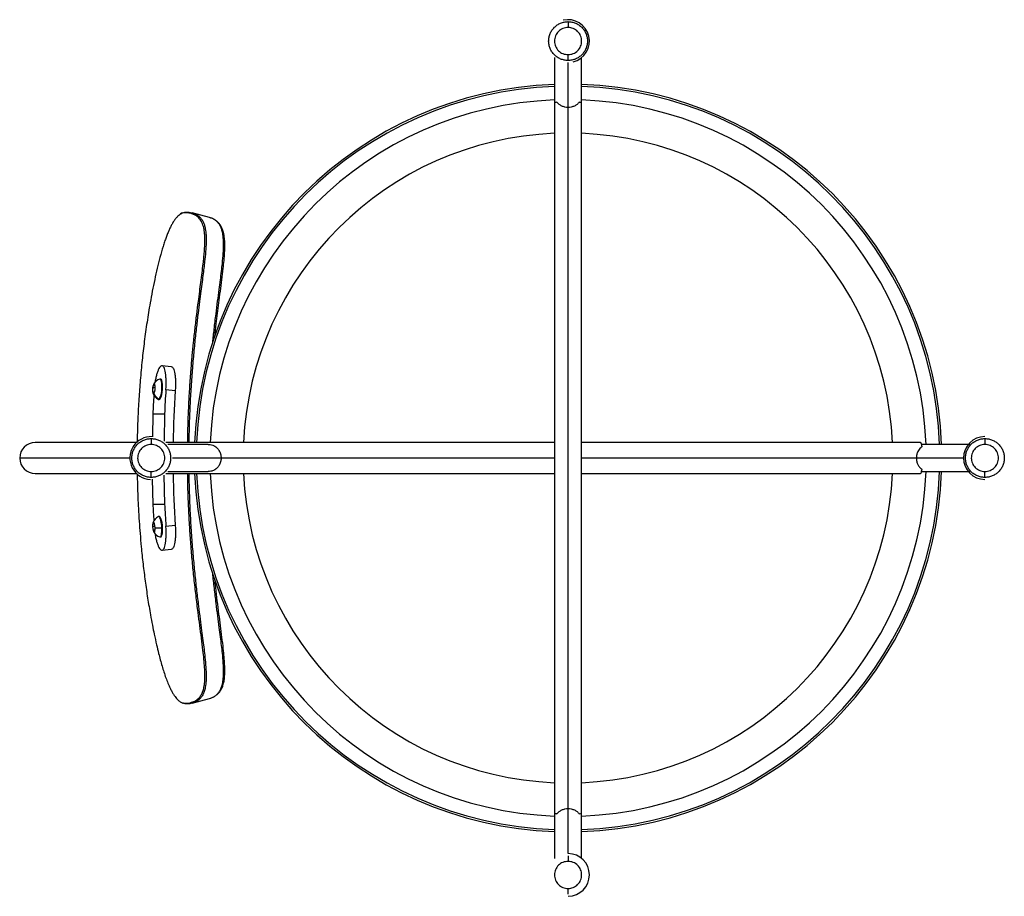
# Paper-space layout '_Bottom' of a CAD drawing. Header units: millimetres. Extents: x -282 to 225, y -226 to 226.
import ezdxf

# ---------------------------------------------------------------- set-up
doc = ezdxf.new("R2010")
doc.units = ezdxf.units.MM

psp = doc.layouts.new('_Bottom')

# ---------------------------------------------------------------- linework, layer by layer
at = {"color": 7, "linetype": 'Continuous', "lineweight": 25}
for p, q in [((-7, 206.2), (-7, -206.2)), ((0, -203.68), (0, 203.68)), ((7, -206.2), (7, 206.2)), ((-204.26, 47.02), (-209.17, 47.51)), ((-209.76, 40.59), (-210.12, 40.62)), ((-213.84, 33.99), (-213.82, 36.23)), ((-213.82, 36.23), (-213.31, 37.82)), ((-212.83, 36.15), (-213.82, 36.23)), ((-213.31, 37.82), (-212.82, 37.18)), ((-212.82, 37.18), (-212.84, 34.95)), ((-208.82, 36.61), (-209.19, 36.64)), ((-213.35, 33.35), (-213.84, 33.99)), ((-213.16, 33.94), (-213.84, 33.99)), ((-212.84, 34.95), (-213.35, 33.35)), ((-202.3, 34.57), (-207.14, 35.04)), ((-210.89, 30.14), (-210.52, 30.12)), ((-213.88, 22.71), (-214.1, 10.96)), ((-213.88, 22.71), (-207.83, 22.71)), ((-207.83, 22.71), (-208.09, 8.63)), ((-222.23, 8), (-274.43, 8)), ((-7, 8), (-207.13, 8)), ((-185.4, 7), (-206.2, 7)), ((181.54, 8), (7, 8)), ((206.2, 7), (181.94, 7)), ((-225.68, 0), (-282.43, 0)), ((-7, 0), (-203.68, 0)), ((203.68, 0), (7, 0)), ((-274.43, -8), (-222.23, -8)), ((-208.17, -8.78), (-207.78, -23.73)), ((-207.13, -8), (-7, -8)), ((-206.2, -7), (-185.4, -7)), ((7, -8), (181.54, -8)), ((181.95, -7), (206.2, -7)), ((-214.17, -10.89), (-213.83, -23.73)), ((-213.83, -23.73), (-207.78, -23.73)), ((-210.52, -30.12), (-210.89, -30.14)), ((-210.35, -30.15), (-210.72, -30.18)), ((-210.35, -30.15), (-210.52, -30.12)), ((-213.91, -35.32), (-213.7, -33.47)), ((-212.87, -35.24), (-213.91, -35.32)), ((-213.54, -37.43), (-213.91, -35.32)), ((-213.7, -33.47), (-213.13, -33.74)), ((-213.13, -33.74), (-212.76, -35.86)), ((-207.14, -35.04), (-202.3, -34.57)), ((-212.93, -37.39), (-213.54, -37.43)), ((-212.97, -37.7), (-213.54, -37.43)), ((-212.76, -35.86), (-212.97, -37.7)), ((-210.12, -40.62), (-209.76, -40.59)), ((-209.17, -47.51), (-204.26, -47.02)), ((-198.37, -126.26), (-198.21, -126.31)), ((-184.71, -123.83), (-184.1, -123.62)), ((-184.68, -123.82), (-183.98, -123.58))]:
    psp.add_line(p, q, dxfattribs=at)
at = {"color": 7, "linetype": 'Continuous', "lineweight": 25, "flags": 128}
for points in [[(-184.69, 123.83), (-189.18, 125.05), (-193.67, 126.27)], [(-209.19, 36.64), (-209.2, 37.6), (-209.27, 38.49), (-209.38, 39.25), (-209.54, 39.86), (-209.74, 40.31), (-209.96, 40.56), (-210.2, 40.61), (-210.25, 40.6)], [(-208.82, 36.61), (-208.85, 37.88), (-208.97, 38.98), (-209.17, 39.84), (-209.44, 40.38), (-209.75, 40.59), (-209.76, 40.59)], [(-213.31, 38.13), (-213.56, 37.69), (-213.78, 36.94), (-213.93, 35.98), (-213.99, 34.96), (-213.95, 34.03), (-213.81, 33.35), (-213.61, 33), (-213.35, 33.04)], [(-213.35, 33.04), (-213.1, 33.48), (-212.88, 34.23), (-212.73, 35.19), (-212.67, 36.22), (-212.71, 37.14), (-212.85, 37.83), (-213.06, 38.18), (-213.31, 38.13)], [(-210.52, 30.12), (-210.18, 30.27), (-209.84, 30.77), (-209.52, 31.58), (-209.24, 32.65), (-209.02, 33.9), (-208.88, 35.25), (-208.82, 36.61)], [(-211.01, 30.18), (-210.81, 30.15), (-210.55, 30.3)], [(-210.72, -30.18), (-210.97, -30.16), (-211.01, -30.18)], [(-209.2, -35.99), (-209.27, -34.97), (-209.38, -33.96), (-209.54, -33), (-209.73, -32.14), (-209.96, -31.4), (-210.2, -30.81), (-210.46, -30.4), (-210.72, -30.18)], [(-209.76, -40.59), (-209.6, -40.54), (-209.31, -40.16), (-209.07, -39.46), (-208.9, -38.49), (-208.83, -37.29), (-208.83, -35.97), (-208.93, -34.6), (-209.11, -33.28), (-209.36, -32.11), (-209.67, -31.16), (-210, -30.49), (-210.35, -30.15)], [(-212.68, -35.89), (-212.77, -34.88), (-212.95, -33.96), (-213.18, -33.3), (-213.44, -32.99), (-213.68, -33.07), (-213.87, -33.53), (-213.97, -34.31), (-213.98, -35.28)], [(-213.98, -35.28), (-213.89, -36.3), (-213.72, -37.21), (-213.49, -37.87), (-213.23, -38.19), (-212.99, -38.11), (-212.8, -37.64), (-212.69, -36.87), (-212.68, -35.89)], [(-210.3, -40.58), (-210.05, -40.6), (-209.81, -40.42), (-209.61, -40.05), (-209.44, -39.49), (-209.31, -38.78), (-209.22, -37.94), (-209.19, -37), (-209.2, -35.99)], [(-193.68, -126.27), (-189.2, -125.05), (-184.71, -123.83)]]:
    psp.add_lwpolyline(points, dxfattribs=at)
at = {"color": 7, "linetype": 'Continuous', "lineweight": 25}
for centre, radius, start, end in [((0, 214.68), 11, 283.4172, 103.4172), ((0, 0), 192.5, 92.0839, 177.6182), ((0, 0), 191.5, 92.0948, 177.6057), ((0, 0), 192.5, 2.0839, 87.9161), ((0, 0), 191.5, 2.0948, 87.9052), ((0, 0), 184.5, 92.1743, 177.5149), ((0, 0), 184.5, 2.1743, 87.8257), ((0, 0), 167.33, 92.3975, 177.2597), ((0, 0), 167.33, 2.7403, 87.6025), ((-208.49, 35.23), 5.65, 108.1248, 151.6538), ((-208.95, 35.71), 4.99, 133.6097, 151.0083), ((-220.94, 35.85), 11.78, 331.8825, 3.8281), ((300.79, 0.01), 515.16, 176.3983, 177.4734), ((-208.49, 35.23), 5.65, 199.9896, 243.5186), ((-207.99, 35.71), 5.99, 206.4508, 244.6893), ((306.83, 0.01), 515.15, 176.1003, 177.4735), ((306.6, 0), 510.07, 176.1144, 179.1015), ((-214.68, 0), 11, 87.6147, 267.6147), ((214.68, 0), 11, 90, 270), ((-274.43, 0), 8, 90, 270), ((306.6, 0), 510.07, 180.8985, 183.8856), ((0, 0), 192.5, 182.3818, 267.9161), ((0, 0), 191.5, 182.3943, 267.9052), ((0, 0), 184.5, 182.4851, 267.8257), ((0, 0), 167.33, 182.7403, 267.6025), ((0, 0), 192.5, 272.0839, 357.9161), ((0, 0), 191.5, 272.0948, 357.9052), ((0, 0), 184.5, 272.1743, 357.8257), ((0, 0), 167.33, 272.3975, 357.2597), ((300.79, -0.01), 515.16, 182.6401, 183.6017), ((306.82, -0.01), 515.15, 182.6401, 183.8997), ((-208.49, -35.23), 5.65, 116.4814, 160.0104), ((-208.49, -35.23), 5.65, 208.3462, 251.8752), ((-210.11, -7.2), 28.81, 264.8887, 271.8124), ((0, -214.68), 11, 270, 90)]:
    psp.add_arc(centre, radius, start, end, dxfattribs=at)
for points, knots in [([(0, 204.68), (-0.65, 204.72), (-1.96, 204.79), (-3.85, 205.39), (-5.59, 206.31), (-7.11, 207.57), (-8.37, 209.09), (-9.3, 210.83), (-9.87, 212.72), (-10.06, 214.68), (-9.87, 216.65), (-9.3, 218.53), (-8.37, 220.28), (-7.12, 221.8), (-5.59, 223.06), (-3.85, 223.98), (-1.96, 224.58), (-0.65, 224.65), (0, 224.68)], [0, 0, 0, 0, 0.06248, 0.125, 0.187472, 0.25, 0.312472, 0.375, 0.437472, 0.5, 0.562472, 0.625, 0.687472, 0.75, 0.812472, 0.874999, 0.937486, 1, 1, 1, 1]), ([(0, 224.68), (0, 224.65), (0, 224.57), (0, 224.02), (0, 223.37), (0, 222.83), (0, 222.26), (0, 221.87), (0, 221.68)], [0, 0, 0, 0, 0.291125, 0.577452, 0.704337, 0.815905, 0.913214, 1, 1, 1, 1]), ([(0, 224.68), (0.65, 224.65), (1.96, 224.58), (3.85, 223.98), (5.59, 223.06), (7.11, 221.8), (8.37, 220.28), (9.3, 218.54), (9.87, 216.65), (10.06, 214.69), (9.87, 212.72), (9.3, 210.83), (8.37, 209.09), (7.12, 207.57), (5.59, 206.31), (3.85, 205.39), (1.96, 204.79), (0.65, 204.72), (0, 204.68)], [0, 0, 0, 0, 0.062486, 0.124999, 0.187472, 0.25, 0.312472, 0.375, 0.437472, 0.5, 0.562472, 0.625, 0.687472, 0.75, 0.812472, 0.875, 0.93748, 1, 1, 1, 1]), ([(0, 204.68), (0, 204.72), (0, 204.8), (0, 205.35), (0, 206), (0, 206.54), (0, 207.11), (0, 207.5), (0, 207.68)], [0, 0, 0, 0, 0.291125, 0.577452, 0.704337, 0.815905, 0.913214, 1, 1, 1, 1]), ([(-5.74, 183.21), (-6.15, 183.13), (-6.88, 183), (-6.91, 182.85), (-6.93, 182.78)], [0, 0, 0, 0, 0.548336, 1, 1, 1, 1]), ([(0, 180.5), (-0.54, 180.5), (-1.1, 180.56), (-2.19, 180.8), (-2.73, 180.98), (-3.75, 181.46), (-4.22, 181.75), (-5.07, 182.43), (-5.44, 182.81), (-5.74, 183.21)], [0, 0, 0, 0, 0.25, 0.25, 0.5, 0.5, 0.75, 0.75, 1, 1, 1, 1]), ([(5.74, 183.21), (5.44, 182.81), (5.07, 182.43), (4.22, 181.75), (3.75, 181.46), (2.73, 180.98), (2.19, 180.8), (1.1, 180.56), (0.54, 180.5), (0, 180.5)], [0, 0, 0, 0, 0.25, 0.25, 0.5, 0.5, 0.75, 0.75, 1, 1, 1, 1]), ([(6.93, 182.79), (6.95, 182.8), (7.05, 182.89), (6.66, 183.04), (6.04, 183.15), (5.74, 183.21)], [0, 0, 0, 0, 0.123125, 0.571904, 1, 1, 1, 1]), ([(-199.96, 125.33), (-199.99, 125.31), (-200.33, 125.12), (-201.03, 124.49), (-202.25, 123.18), (-203.46, 121.4), (-204.6, 119.26), (-205.43, 117.52), (-206.24, 115.61), (-207.03, 113.57), (-207.82, 111.33), (-208.91, 107.93), (-210.19, 103.37), (-211.62, 97.67), (-212.92, 91.86), (-214.14, 85.9), (-215.49, 78.6), (-216.9, 69.96), (-218.26, 60.15), (-219.42, 50.19), (-220.35, 40.35), (-221.09, 30.23), (-221.58, 20.45), (-221.85, 12.93), (-221.89, 8.91), (-221.89, 8)], [0, 0, 0, 0, 0.002666, 0.028329, 0.054044, 0.093093, 0.112278, 0.132131, 0.150457, 0.169452, 0.189288, 0.210117, 0.256239, 0.301116, 0.347634, 0.394605, 0.442331, 0.519731, 0.597174, 0.67173, 0.752104, 0.825852, 0.906882, 0.97889, 1, 1, 1, 1]), ([(-195.91, 8), (-195.91, 8.53), (-195.88, 12.16), (-195.68, 18.78), (-195.32, 27.77), (-194.82, 36.66), (-194.22, 44.93), (-193.57, 52.6), (-192.88, 59.64), (-192.11, 66.72), (-191.28, 73.73), (-190.47, 80.09), (-189.75, 85.59), (-189.1, 90.51), (-188.48, 95.29), (-187.97, 99.55), (-187.58, 103.16), (-187.3, 106.14), (-187.11, 108.97), (-187.02, 111.6), (-187.05, 113.98), (-187.2, 116), (-187.46, 117.77), (-187.82, 119.29), (-188.44, 121.14), (-189.45, 122.89), (-190.88, 124.35), (-192.46, 125.32), (-193.96, 125.86), (-195.34, 126.17), (-196.53, 126.31), (-197.76, 126.28), (-198.9, 125.98), (-199.66, 125.51), (-199.96, 125.33)], [0, 0, 0, 0, 0.008945, 0.061298, 0.111998, 0.161046, 0.211864, 0.252419, 0.291312, 0.331855, 0.373284, 0.411467, 0.441287, 0.468483, 0.497092, 0.525637, 0.545089, 0.563852, 0.582798, 0.602004, 0.620613, 0.639958, 0.657749, 0.676778, 0.697186, 0.739391, 0.781862, 0.824593, 0.868266, 0.896781, 0.926035, 0.954199, 0.982426, 1, 1, 1, 1]), ([(-198.68, 126.2), (-198.95, 126.1), (-199.3, 125.98), (-199.68, 125.66), (-199.76, 125.6)], [0, 0, 0, 0, 0.7970121, 1, 1, 1, 1]), ([(-198.34, 126.24), (-198.04, 126.36), (-197.35, 126.61), (-196.27, 126.68), (-195.05, 126.57), (-194.14, 126.43), (-193.68, 126.27), (-193.65, 126.26)], [0, 0, 0, 0, 0.179161, 0.400569, 0.676162, 0.980535, 1, 1, 1, 1]), ([(-193.65, 126.26), (-193.24, 126.14), (-192.36, 125.87), (-191.1, 125.25), (-189.93, 124.36), (-188.93, 123.28), (-188.1, 121.99), (-187.45, 120.47), (-186.88, 118.48), (-186.47, 115.78), (-186.34, 112.03), (-186.56, 107.44), (-186.98, 102.87), (-187.47, 98.59), (-187.94, 94.76), (-188.49, 90.51), (-189.12, 85.73), (-189.83, 80.35), (-190.6, 74.28), (-191.43, 67.36), (-192.29, 59.51), (-193.13, 50.81), (-193.88, 41.48), (-194.52, 31.68), (-194.99, 21.48), (-195.25, 13.54), (-195.29, 9), (-195.29, 8)], [0, 0, 0, 0, 0.035444, 0.076484, 0.113529, 0.148636, 0.17994, 0.20883, 0.236009, 0.272881, 0.307962, 0.344176, 0.383345, 0.40803, 0.433869, 0.461973, 0.493786, 0.529131, 0.568577, 0.613365, 0.664981, 0.722109, 0.782905, 0.846326, 0.912245, 0.980662, 1, 1, 1, 1]), ([(-183, 59.52), (-182.75, 61.82), (-182.23, 66.71), (-181.37, 73.81), (-180.51, 80.57), (-179.74, 86.43), (-179.06, 91.56), (-178.51, 96.07), (-177.98, 100.71), (-177.56, 105.39), (-177.36, 109.89), (-177.51, 113.57), (-177.93, 116.21), (-178.51, 118.16), (-179.17, 119.65), (-180.01, 120.91), (-181.01, 121.97), (-182.19, 122.84), (-183.43, 123.44), (-184.3, 123.7), (-184.69, 123.82)], [0, 0, 0, 0, 0.068949, 0.146915, 0.214195, 0.274012, 0.325992, 0.372212, 0.415899, 0.475162, 0.53011, 0.583534, 0.639877, 0.681499, 0.725793, 0.773832, 0.827738, 0.884642, 0.947697, 1, 1, 1, 1]), ([(-181.94, 62.44), (-181.69, 64.68), (-181.06, 70.51), (-180.06, 78.31), (-179.08, 85.84), (-178.3, 91.79), (-177.65, 97.12), (-177.16, 101.82), (-176.86, 105.81), (-176.73, 109.48), (-176.85, 112.61), (-177.2, 115.19), (-177.75, 117.25), (-178.44, 118.92), (-179.17, 120.1), (-179.86, 120.96), (-180.5, 121.61), (-181.2, 122.18), (-182.06, 122.75), (-183.23, 123.36), (-184.16, 123.66), (-184.68, 123.82)], [0, 0, 0, 0, 0.069965, 0.181822, 0.245262, 0.308754, 0.372559, 0.42018, 0.467946, 0.516001, 0.563846, 0.612011, 0.659776, 0.707738, 0.755649, 0.787841, 0.820683, 0.854219, 0.891968, 0.940542, 1, 1, 1, 1]), ([(-207.14, 35.04), (-207.09, 35.86), (-207, 37.49), (-207, 39.84), (-207.11, 42.01), (-207.33, 43.9), (-207.65, 45.46), (-208.07, 46.62), (-208.58, 47.34), (-209.15, 47.58), (-209.77, 47.34), (-210.4, 46.63), (-211.03, 45.47), (-211.63, 43.92), (-212.16, 42.01), (-212.55, 40.29), (-212.7, 39.17), (-212.75, 38.83)], [0, 0, 0, 0, 0.069258, 0.13871, 0.207803, 0.277297, 0.346437, 0.415823, 0.485191, 0.554847, 0.624105, 0.693557, 0.76265, 0.832144, 0.901284, 0.97067, 1, 1, 1, 1]), ([(-204.26, 47), (-204.09, 46.95), (-203.73, 46.86), (-203.25, 46.15), (-202.82, 45), (-202.5, 43.44), (-202.28, 41.54), (-202.17, 39.38), (-202.17, 37.02), (-202.26, 35.39), (-202.3, 34.57)], [0, 0, 0, 0, 0.111458, 0.238542, 0.364972, 0.492133, 0.618646, 0.745611, 0.872542, 1, 1, 1, 1]), ([(-214.68, -10), (-215.34, -9.96), (-216.65, -9.89), (-218.54, -9.29), (-220.28, -8.37), (-221.8, -7.12), (-223.06, -5.59), (-223.98, -3.85), (-224.56, -1.96), (-224.75, 0), (-224.56, 1.96), (-223.98, 3.85), (-223.06, 5.59), (-221.8, 7.11), (-220.28, 8.37), (-218.54, 9.29), (-216.65, 9.89), (-215.34, 9.96), (-214.68, 10)], [0, 0, 0, 0, 0.06248, 0.125, 0.187472, 0.25, 0.312472, 0.375, 0.437472, 0.5, 0.562472, 0.625, 0.687472, 0.75, 0.812472, 0.874999, 0.937486, 1, 1, 1, 1]), ([(-214.68, 10), (-214.68, 9.96), (-214.68, 9.88), (-214.68, 9.34), (-214.68, 8.68), (-214.68, 8.15), (-214.68, 7.58), (-214.68, 7.18), (-214.68, 7)], [0, 0, 0, 0, 0.291125, 0.577452, 0.704337, 0.815905, 0.913214, 1, 1, 1, 1]), ([(-214.68, 10), (-214.03, 9.96), (-212.72, 9.89), (-210.83, 9.29), (-209.09, 8.37), (-207.57, 7.12), (-206.31, 5.59), (-205.39, 3.85), (-204.81, 1.96), (-204.62, 0), (-204.81, -1.96), (-205.39, -3.85), (-206.31, -5.59), (-207.57, -7.11), (-209.09, -8.37), (-210.83, -9.29), (-212.72, -9.89), (-214.03, -9.96), (-214.68, -10)], [0, 0, 0, 0, 0.062486, 0.124999, 0.187472, 0.25, 0.312472, 0.375, 0.437472, 0.5, 0.562472, 0.625, 0.687472, 0.75, 0.812472, 0.875, 0.93748, 1, 1, 1, 1]), ([(-185.41, 6.96), (-185.28, 6.97), (-184.19, 7.08), (-183.15, 6.63), (-182.24, 6.24)], [0, 0, 0, 0, 0.122393, 1, 1, 1, 1]), ([(-182.24, 6.24), (-182.17, 6.21), (-182.03, 6.13), (-181.82, 6), (-181.62, 5.86), (-181.42, 5.72), (-181.22, 5.56), (-181.03, 5.39), (-180.69, 5.07), (-180.23, 4.57), (-179.8, 3.94), (-179.51, 3.41), (-179.32, 3.01), (-179.16, 2.6), (-179.02, 2.18), (-178.9, 1.75), (-178.81, 1.32), (-178.75, 0.88), (-178.71, 0.44), (-178.71, 0.15), (-178.7, 0)], [0, 0, 0, 0, 0.034348, 0.069078, 0.104218, 0.139797, 0.175842, 0.21238, 0.249434, 0.375708, 0.499438, 0.558627, 0.616563, 0.673389, 0.729256, 0.784323, 0.838757, 0.892729, 0.946417, 1, 1, 1, 1]), ([(182.13, 5.74), (181.99, 5.64), (181.82, 5.5), (181.06, 4.82), (180.21, 3.68), (179.48, 1.78), (179.4, 0.59), (179.36, 0)], [0, 0, 0, 0, 0.0845778, 0.1105639, 0.5000825, 0.7506644, 1, 1, 1, 1]), ([(181.54, 7.92), (181.57, 7.94), (181.69, 8.04), (181.91, 7.38), (182.06, 6.28), (182.13, 5.74)], [0, 0, 0, 0, 0.126258, 0.579872, 1, 1, 1, 1]), ([(214.68, -10), (214.03, -9.96), (212.72, -9.89), (210.83, -9.29), (209.09, -8.37), (207.57, -7.12), (206.31, -5.59), (205.39, -3.85), (204.81, -1.96), (204.62, 0), (204.81, 1.96), (205.39, 3.85), (206.31, 5.59), (207.57, 7.11), (209.09, 8.37), (210.83, 9.29), (212.72, 9.89), (214.03, 9.96), (214.68, 10)], [0, 0, 0, 0, 0.06248, 0.125, 0.187472, 0.25, 0.312472, 0.375, 0.437472, 0.5, 0.562472, 0.625, 0.687472, 0.75, 0.812472, 0.874999, 0.937486, 1, 1, 1, 1]), ([(214.68, 10), (214.68, 9.96), (214.68, 9.88), (214.68, 9.34), (214.68, 8.68), (214.68, 8.15), (214.68, 7.58), (214.68, 7.18), (214.68, 7)], [0, 0, 0, 0, 0.291125, 0.577452, 0.704337, 0.815905, 0.913214, 1, 1, 1, 1]), ([(214.68, 10), (215.34, 9.96), (216.65, 9.89), (218.54, 9.29), (220.28, 8.37), (221.8, 7.12), (223.06, 5.59), (223.98, 3.85), (224.56, 1.96), (224.75, 0), (224.56, -1.96), (223.98, -3.85), (223.06, -5.59), (221.8, -7.11), (220.28, -8.37), (218.54, -9.29), (216.65, -9.89), (215.34, -9.96), (214.68, -10)], [0, 0, 0, 0, 0.062486, 0.124999, 0.187472, 0.25, 0.312472, 0.375, 0.437472, 0.5, 0.562472, 0.625, 0.687472, 0.75, 0.812472, 0.875, 0.93748, 1, 1, 1, 1]), ([(179.36, 0), (179.4, -0.59), (179.48, -1.78), (180.1, -3.39), (180.83, -4.51), (181.38, -5.1), (181.63, -5.33), (181.82, -5.5), (181.99, -5.64), (182.13, -5.74)], [0, 0, 0, 0, 0.249087, 0.498829, 0.748783, 0.874113, 0.889574, 0.915711, 1, 1, 1, 1]), ([(-178.7, 0), (-178.71, -0.08), (-178.71, -0.23), (-178.72, -0.45), (-178.73, -0.68), (-178.76, -0.9), (-178.79, -1.13), (-178.82, -1.35), (-178.87, -1.57), (-178.92, -1.8), (-179.04, -2.26), (-179.28, -2.95), (-179.7, -3.8), (-180.23, -4.56), (-180.73, -5.12), (-181.17, -5.52), (-181.51, -5.79), (-181.87, -6.03), (-182.12, -6.18), (-182.24, -6.24)], [0, 0, 0, 0, 0.027432, 0.054887, 0.08239, 0.109963, 0.137633, 0.165422, 0.193355, 0.221455, 0.249745, 0.372361, 0.499587, 0.623241, 0.74947, 0.814257, 0.877511, 0.939374, 1, 1, 1, 1]), ([(-221.91, -8.21), (-221.89, -9.2), (-221.86, -11.27), (-221.77, -14.57), (-221.65, -18.13), (-221.5, -21.94), (-221.26, -26.77), (-220.92, -32.47), (-220.43, -39.09), (-219.79, -46.45), (-218.93, -54.6), (-217.83, -63.39), (-216.56, -72.12), (-215.3, -79.66), (-214.13, -85.88), (-213.1, -90.98), (-212.03, -95.87), (-210.98, -100.25), (-210.03, -103.91), (-209.14, -107.1), (-208.19, -110.22), (-207.17, -113.2), (-206.09, -116.01), (-205.06, -118.32), (-204.11, -120.2), (-202.98, -122.16), (-201.59, -124), (-200.08, -125.32), (-199.12, -125.91), (-198.69, -125.99), (-198.69, -125.99)], [0, 0, 0, 0, 0.022194, 0.046321, 0.073941, 0.102015, 0.131709, 0.18231, 0.229803, 0.280573, 0.347717, 0.413294, 0.479167, 0.545295, 0.584511, 0.621126, 0.662018, 0.697027, 0.722624, 0.747896, 0.77284, 0.79818, 0.823438, 0.848578, 0.867534, 0.886554, 0.924274, 0.962086, 0.999705, 1, 1, 1, 1]), ([(-214.68, -10), (-214.68, -9.96), (-214.68, -9.88), (-214.68, -9.34), (-214.68, -8.68), (-214.68, -8.15), (-214.68, -7.58), (-214.68, -7.18), (-214.68, -7)], [0, 0, 0, 0, 0.291125, 0.577452, 0.704337, 0.815905, 0.913214, 1, 1, 1, 1]), ([(-198.69, -125.99), (-198.12, -126.12), (-196.97, -126.4), (-195.4, -126.18), (-193.6, -125.78), (-191.65, -124.95), (-190, -123.54), (-188.83, -121.87), (-188.09, -120.21), (-187.49, -118.1), (-187.11, -115.38), (-186.99, -112.01), (-187.16, -108), (-187.52, -103.63), (-188.08, -98.52), (-188.81, -92.71), (-189.67, -86.22), (-190.63, -78.92), (-191.63, -70.88), (-192.63, -62.11), (-193.51, -53.27), (-194.27, -44.41), (-194.9, -35.32), (-195.41, -25.93), (-195.76, -16.75), (-195.87, -10.73), (-195.92, -8)], [0, 0, 0, 0, 0.038609, 0.077563, 0.116543, 0.174829, 0.233346, 0.262576, 0.291861, 0.321116, 0.35027, 0.379549, 0.408527, 0.437778, 0.466843, 0.50515, 0.544082, 0.583171, 0.634771, 0.685933, 0.737168, 0.789346, 0.840533, 0.895562, 0.952594, 1, 1, 1, 1]), ([(-195.29, -8), (-195.28, -9.05), (-195.25, -13.69), (-194.98, -21.78), (-194.49, -32.13), (-193.84, -42.05), (-193.07, -51.47), (-192.22, -60.22), (-191.31, -68.42), (-190.4, -75.91), (-189.52, -82.74), (-188.74, -88.65), (-188.06, -93.82), (-187.49, -98.37), (-186.96, -103.02), (-186.55, -107.67), (-186.34, -112.15), (-186.48, -115.81), (-186.9, -118.62), (-187.55, -120.79), (-188.38, -122.52), (-189.45, -123.9), (-190.73, -125.04), (-192.12, -125.75), (-193.11, -126.14), (-193.6, -126.24), (-193.65, -126.26)], [0, 0, 0, 0, 0.020386, 0.08978, 0.1566, 0.220842, 0.282316, 0.339913, 0.391364, 0.442669, 0.486921, 0.526184, 0.560329, 0.590704, 0.619231, 0.657704, 0.693073, 0.727527, 0.763897, 0.79626, 0.830903, 0.869876, 0.912161, 0.958905, 0.99556, 1, 1, 1, 1]), ([(-182.24, -6.24), (-182.8, -6.49), (-183.82, -6.93), (-184.93, -6.95), (-185.42, -6.96)], [0, 0, 0, 0, 0.5531621, 1, 1, 1, 1]), ([(182.13, -5.74), (182.07, -6.2), (181.95, -7.16), (181.74, -7.91), (181.6, -7.92), (181.54, -7.92)], [0, 0, 0, 0, 0.353654, 0.733887, 1, 1, 1, 1]), ([(214.68, -10), (214.68, -9.96), (214.68, -9.88), (214.68, -9.34), (214.68, -8.68), (214.68, -8.15), (214.68, -7.58), (214.68, -7.18), (214.68, -7)], [0, 0, 0, 0, 0.291125, 0.577452, 0.704337, 0.815905, 0.913214, 1, 1, 1, 1]), ([(-212.76, -38.77), (-212.71, -39.12), (-212.55, -40.25), (-212.17, -42), (-211.63, -43.91), (-211.04, -45.46), (-210.41, -46.62), (-209.77, -47.34), (-209.15, -47.58), (-208.58, -47.34), (-208.07, -46.63), (-207.65, -45.47), (-207.33, -43.92), (-207.11, -42.02), (-207, -39.85), (-207, -37.5), (-207.09, -35.86), (-207.14, -35.04)], [0, 0, 0, 0, 0.030954, 0.0999097, 0.1692649, 0.2382667, 0.3075142, 0.3767438, 0.4462606, 0.5153806, 0.5846936, 0.6536495, 0.7230046, 0.7920061, 0.8612537, 0.9304829, 1, 1, 1, 1]), ([(-202.3, -34.57), (-202.26, -35.38), (-202.17, -37.01), (-202.17, -39.36), (-202.28, -41.53), (-202.5, -43.43), (-202.82, -44.99), (-203.24, -46.14), (-203.73, -46.86), (-204.09, -46.95), (-204.26, -47)], [0, 0, 0, 0, 0.12673, 0.253815, 0.380244, 0.507405, 0.633919, 0.760883, 0.887815, 1, 1, 1, 1]), ([(-184.1, -123.62), (-183.84, -123.54), (-183.04, -123.29), (-181.82, -122.62), (-180.52, -121.52), (-179.45, -120.17), (-178.61, -118.47), (-177.95, -116.35), (-177.52, -113.59), (-177.37, -110), (-177.55, -105.61), (-177.95, -101.04), (-178.46, -96.48), (-179.01, -92.02), (-179.67, -86.95), (-180.43, -81.15), (-181.29, -74.45), (-182.17, -67.1), (-182.77, -61.9), (-183.03, -59.25), (-183.04, -59.19)], [0, 0, 0, 0, 0.0355442, 0.1090525, 0.1755267, 0.2367616, 0.2911437, 0.3418781, 0.3987639, 0.4524734, 0.5074085, 0.5669996, 0.6111099, 0.6580397, 0.710762, 0.7713663, 0.8396585, 0.918823, 0.9982082, 1, 1, 1, 1]), ([(-183.28, -123.34), (-183.28, -123.34), (-182.88, -123.2), (-182.23, -122.83), (-181.39, -122.32), (-180.69, -121.77), (-180.03, -121.14), (-179.32, -120.31), (-178.58, -119.18), (-177.86, -117.56), (-177.28, -115.56), (-176.89, -113.06), (-176.73, -110), (-176.83, -106.38), (-177.11, -102.4), (-177.59, -97.71), (-178.23, -92.36), (-179.01, -86.38), (-180.12, -77.84), (-181.17, -69.82), (-181.79, -63.79), (-181.93, -62.37)], [0, 0, 0, 0, 0.00031, 0.048215, 0.087158, 0.122793, 0.157807, 0.192147, 0.242955, 0.293663, 0.344664, 0.395614, 0.446439, 0.497589, 0.548237, 0.599139, 0.66654, 0.733974, 0.801588, 0.95295, 1, 1, 1, 1]), ([(-193.65, -126.26), (-194.03, -126.35), (-194.83, -126.55), (-196.03, -126.66), (-197.05, -126.66), (-197.66, -126.46), (-197.88, -126.39)], [0, 0, 0, 0, 0.28714, 0.600165, 0.859259, 1, 1, 1, 1]), ([(-5.74, -183.21), (-5.44, -182.81), (-5.07, -182.43), (-4.22, -181.75), (-3.75, -181.46), (-2.73, -180.98), (-2.19, -180.8), (-1.1, -180.56), (-0.54, -180.5), (0, -180.5)], [0, 0, 0, 0, 0.25, 0.25, 0.5, 0.5, 0.75, 0.75, 1, 1, 1, 1]), ([(0, -180.5), (0.54, -180.5), (1.1, -180.56), (2.19, -180.8), (2.73, -180.98), (3.75, -181.46), (4.22, -181.75), (5.07, -182.43), (5.44, -182.81), (5.74, -183.21)], [0, 0, 0, 0, 0.25, 0.25, 0.5, 0.5, 0.75, 0.75, 1, 1, 1, 1]), ([(-6.93, -182.79), (-6.95, -182.8), (-7.05, -182.89), (-6.66, -183.04), (-6.04, -183.15), (-5.74, -183.21)], [0, 0, 0, 0, 0.123125, 0.571904, 1, 1, 1, 1]), ([(5.74, -183.21), (6.15, -183.13), (6.88, -183), (6.91, -182.85), (6.93, -182.78)], [0, 0, 0, 0, 0.548336, 1, 1, 1, 1]), ([(0, -204.79), (0, -204.82), (0, -204.89), (0, -205.35), (0, -206), (0, -206.54), (0, -207.11), (0, -207.5), (0, -207.68)], [0, 0, 0, 0, 0.164496, 0.50197, 0.651521, 0.783019, 0.897711, 1, 1, 1, 1]), ([(0, -224.58), (0, -224.55), (0, -224.48), (0, -224.02), (0, -223.37), (0, -222.83), (0, -222.26), (0, -221.87), (0, -221.68)], [0, 0, 0, 0, 0.164496, 0.50197, 0.651521, 0.783019, 0.897711, 1, 1, 1, 1])]:
    psp.add_open_spline(points, degree=3, knots=knots, dxfattribs=at)
for points in [[(0, 221.68), (-0.91, 221.58), (-2.74, 221.36), (-5.08, 219.75), (-6.62, 217.43), (-7.19, 214.68), (-6.62, 211.94), (-5.08, 209.62), (-2.74, 208.01), (-0.91, 207.79), (0, 207.68)], [(0, 207.68), (0.91, 207.79), (2.74, 208.01), (5.08, 209.62), (6.62, 211.94), (7.19, 214.68), (6.62, 217.43), (5.08, 219.75), (2.74, 221.36), (0.91, 221.58), (0, 221.68)], [(-214.68, 7), (-215.6, 6.89), (-217.43, 6.67), (-219.77, 5.07), (-221.31, 2.75), (-221.87, 0), (-221.31, -2.75), (-219.77, -5.07), (-217.43, -6.67), (-215.6, -6.89), (-214.68, -7)], [(-214.68, -7), (-213.77, -6.89), (-211.94, -6.67), (-209.6, -5.07), (-208.06, -2.75), (-207.5, 0), (-208.06, 2.75), (-209.6, 5.07), (-211.94, 6.67), (-213.77, 6.89), (-214.68, 7)], [(214.68, 7), (213.77, 6.89), (211.94, 6.67), (209.6, 5.07), (208.06, 2.75), (207.5, 0), (208.06, -2.75), (209.6, -5.07), (211.94, -6.67), (213.77, -6.89), (214.68, -7)], [(214.68, -7), (215.6, -6.89), (217.43, -6.67), (219.77, -5.07), (221.31, -2.75), (221.87, 0), (221.31, 2.75), (219.77, 5.07), (217.43, 6.67), (215.6, 6.89), (214.68, 7)], [(0, -207.68), (-0.91, -207.79), (-2.74, -208.01), (-5.08, -209.62), (-6.62, -211.94), (-7.19, -214.68), (-6.62, -217.43), (-5.08, -219.75), (-2.74, -221.36), (-0.91, -221.58), (0, -221.68)], [(0, -221.68), (0.91, -221.58), (2.74, -221.36), (5.08, -219.75), (6.62, -217.43), (7.19, -214.68), (6.62, -211.94), (5.08, -209.62), (2.74, -208.01), (0.91, -207.79), (0, -207.68)]]:
    psp.add_open_spline(points, degree=3, dxfattribs=at)

doc.saveas('drawing.dxf')
